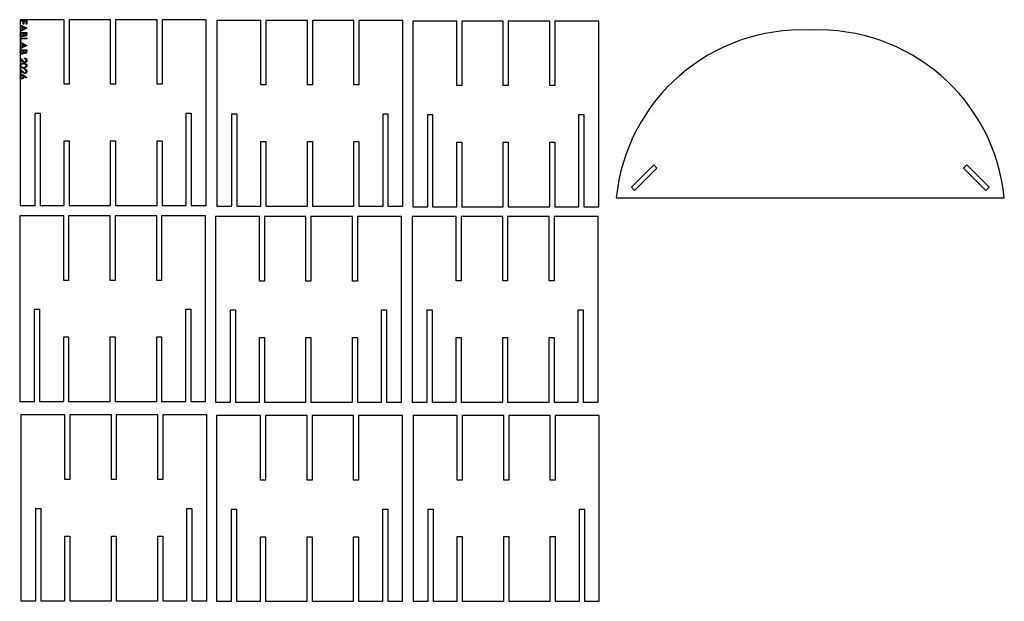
# Model space of a CAD drawing. Header units: millimetres. Extents: x 1 to 543, y 0 to 593.
# Tile 2 of 2: x 15 to 543, y 281 to 593. Entities that reach past the tile are written whole.
import ezdxf

# ---------------------------------------------------------------- set-up
doc = ezdxf.new("R2010")
doc.units = ezdxf.units.MM

msp = doc.modelspace()

# ---------------------------------------------------------------- linework, layer by layer
at = {"color": 7, "linetype": 'Continuous', "lineweight": 25}
for p, q in [((39.27, 592.91), (15.69, 592.91)), ((15.69, 592.91), (15.69, 592.46)), ((15.69, 592.46), (19.19, 592.46)), ((15.69, 592.46), (15.69, 592.1)), ((17.39, 592.1), (15.69, 592.1)), ((15.69, 592.1), (15.69, 590.17)), ((17.39, 590.58), (17.39, 592.1)), ((17.75, 592.1), (17.75, 590.58)), ((18.83, 592.1), (17.75, 592.1)), ((18.83, 590.58), (18.83, 592.1)), ((19.19, 592.46), (19.19, 590.58)), ((39.27, 558.26), (39.27, 592.91)), ((41.92, 592.91), (41.92, 558.26)), ((64.19, 592.91), (41.92, 592.91)), ((64.19, 558.26), (64.19, 592.91)), ((66.84, 592.91), (66.84, 558.26)), ((89.1, 592.91), (66.84, 592.91)), ((89.1, 558.26), (89.1, 592.91)), ((91.75, 592.91), (91.75, 558.26)), ((115.34, 592.91), (91.75, 592.91)), ((115.34, 493.26), (115.34, 592.91)), ((144.73, 592.54), (121.15, 592.54)), ((121.15, 592.54), (121.15, 492.89)), ((144.73, 557.89), (144.73, 592.54)), ((147.38, 592.54), (147.38, 557.89)), ((169.65, 592.54), (147.38, 592.54)), ((169.65, 557.89), (169.65, 592.54)), ((172.3, 592.54), (172.3, 557.89)), ((194.56, 592.54), (172.3, 592.54)), ((194.56, 557.89), (194.56, 592.54)), ((197.21, 592.54), (197.21, 557.89)), ((220.8, 592.54), (197.21, 592.54)), ((220.8, 492.89), (220.8, 592.54)), ((249.65, 592.2), (226.07, 592.2)), ((226.07, 592.2), (226.07, 492.55)), ((249.65, 557.55), (249.65, 592.2)), ((252.3, 592.2), (252.3, 557.55)), ((274.57, 592.2), (252.3, 592.2)), ((274.57, 557.55), (274.57, 592.2)), ((277.22, 592.2), (277.22, 557.55)), ((299.48, 592.2), (277.22, 592.2)), ((299.48, 557.55), (299.48, 592.2)), ((302.13, 592.2), (302.13, 557.55)), ((325.72, 592.2), (302.13, 592.2)), ((325.72, 492.55), (325.72, 592.2)), ((15.69, 590.17), (19.19, 588.38)), ((15.69, 590.17), (15.69, 589.77)), ((16.81, 589.2), (15.69, 589.77)), ((15.69, 589.77), (15.69, 586.98)), ((19.19, 588.33), (15.69, 586.58)), ((15.69, 586.98), (16.81, 587.54)), ((15.69, 586.98), (15.69, 586.58)), ((15.69, 586.58), (15.69, 586)), ((15.69, 586), (19.19, 586)), ((15.69, 586), (15.69, 584.97)), ((16.81, 587.54), (16.81, 589.2)), ((18.45, 588.36), (17.17, 589.02)), ((17.17, 589.02), (17.17, 587.72)), ((17.17, 587.72), (18.45, 588.36)), ((17.75, 590.58), (17.39, 590.58)), ((19.19, 590.58), (18.83, 590.58)), ((19.19, 588.38), (19.19, 588.33)), ((19.19, 586), (19.19, 585.26)), ((15.69, 584.97), (15.69, 582.99)), ((15.69, 582.99), (19.19, 582.99)), ((15.69, 582.99), (15.69, 581.15)), ((16.05, 581.15), (15.69, 581.15)), ((15.69, 581.15), (15.69, 580.84)), ((15.69, 580.84), (19.19, 579.04)), ((15.69, 580.84), (15.69, 580.44)), ((16.81, 579.87), (15.69, 580.44)), ((15.69, 580.44), (15.69, 577.64)), ((16.05, 585.64), (16.05, 585.16)), ((17.35, 585.64), (16.05, 585.64)), ((16.05, 582.63), (16.05, 581.15)), ((19.19, 582.63), (16.05, 582.63)), ((17.35, 585.42), (17.35, 585.64)), ((18.83, 585.64), (17.71, 585.64)), ((17.71, 585.64), (17.71, 585.42)), ((18.83, 585.2), (18.83, 585.64)), ((19.19, 582.99), (19.19, 582.63)), ((19.19, 579), (15.69, 577.25)), ((15.69, 577.64), (16.81, 578.21)), ((15.69, 577.64), (15.69, 577.25)), ((15.69, 577.25), (15.69, 576.67)), ((15.69, 576.67), (19.19, 576.67)), ((15.69, 576.67), (15.69, 575.64)), ((15.69, 575.64), (15.69, 572.45)), ((17.35, 576.31), (16.05, 576.31)), ((16.05, 576.31), (16.05, 575.83)), ((16.81, 578.21), (16.81, 579.87)), ((18.45, 579.02), (17.17, 579.68)), ((17.17, 579.68), (17.17, 578.38)), ((17.17, 578.38), (18.45, 579.02)), ((17.35, 576.09), (17.35, 576.31)), ((18.83, 576.31), (17.71, 576.31)), ((17.71, 576.31), (17.71, 576.09)), ((18.83, 575.86), (18.83, 576.31)), ((19.19, 579.04), (19.19, 579)), ((19.19, 576.67), (19.19, 575.93)), ((15.69, 572.45), (17.14, 571)), ((15.69, 572.45), (15.69, 569.89)), ((16.05, 569.89), (15.69, 569.89)), ((15.69, 569.89), (15.69, 568.73)), ((16.05, 571.6), (16.05, 569.89)), ((16.96, 570.68), (16.05, 571.6)), ((18.11, 571.95), (18.11, 572.31)), ((15.69, 568.73), (15.69, 567.81)), ((15.69, 567.81), (15.69, 566.61)), ((15.69, 566.61), (17.14, 565.17)), ((15.69, 566.61), (15.69, 564.06)), ((16.05, 565.77), (16.05, 564.06)), ((16.96, 564.85), (16.05, 565.77)), ((18.11, 566.12), (18.11, 566.48)), ((16.05, 564.06), (15.69, 564.06)), ((15.69, 564.06), (15.69, 562.84)), ((15.69, 562.84), (15.69, 561.89)), ((15.69, 561.89), (15.69, 493.26)), ((19.09, 561.66), (17.67, 562.67)), ((17.68, 563.09), (19.28, 561.95)), ((19.28, 561.95), (19.09, 561.66)), ((41.92, 558.26), (39.27, 558.26)), ((66.84, 558.26), (64.19, 558.26)), ((91.75, 558.26), (89.1, 558.26)), ((147.38, 557.89), (144.73, 557.89)), ((172.3, 557.89), (169.65, 557.89)), ((197.21, 557.89), (194.56, 557.89)), ((252.3, 557.55), (249.65, 557.55)), ((277.22, 557.55), (274.57, 557.55)), ((302.13, 557.55), (299.48, 557.55)), ((23.69, 542.73), (26.34, 542.73)), ((23.69, 493.26), (23.69, 542.73)), ((26.34, 542.73), (26.34, 493.26)), ((104.69, 542.73), (107.34, 542.73)), ((104.69, 493.26), (104.69, 542.73)), ((107.34, 542.73), (107.34, 493.26)), ((129.15, 542.36), (131.8, 542.36)), ((129.15, 492.89), (129.15, 542.36)), ((131.8, 542.36), (131.8, 492.89)), ((210.15, 542.36), (212.8, 542.36)), ((210.15, 492.89), (210.15, 542.36)), ((212.8, 542.36), (212.8, 492.89)), ((234.07, 542.03), (236.72, 542.03)), ((234.07, 492.55), (234.07, 542.03)), ((236.72, 542.03), (236.72, 492.55)), ((315.07, 542.03), (317.72, 542.03)), ((315.07, 492.55), (315.07, 542.03)), ((317.72, 542.03), (317.72, 492.55)), ((39.27, 527.91), (41.92, 527.91)), ((39.27, 493.26), (39.27, 527.91)), ((41.92, 527.91), (41.92, 493.26)), ((64.19, 527.91), (66.84, 527.91)), ((64.19, 493.26), (64.19, 527.91)), ((66.84, 527.91), (66.84, 493.26)), ((89.1, 527.91), (91.75, 527.91)), ((89.1, 493.26), (89.1, 527.91)), ((91.75, 527.91), (91.75, 493.26)), ((144.73, 527.54), (147.38, 527.54)), ((144.73, 492.89), (144.73, 527.54)), ((147.38, 527.54), (147.38, 492.89)), ((169.65, 527.54), (172.3, 527.54)), ((169.65, 492.89), (169.65, 527.54)), ((172.3, 527.54), (172.3, 492.89)), ((194.56, 527.54), (197.21, 527.54)), ((194.56, 492.89), (194.56, 527.54)), ((197.21, 527.54), (197.21, 492.89)), ((249.65, 527.2), (252.3, 527.2)), ((249.65, 492.55), (249.65, 527.2)), ((252.3, 527.2), (252.3, 492.55)), ((274.57, 527.2), (277.22, 527.2)), ((274.57, 492.55), (274.57, 527.2)), ((277.22, 527.2), (277.22, 492.55)), ((299.48, 527.2), (302.13, 527.2)), ((299.48, 492.55), (299.48, 527.2)), ((302.13, 527.2), (302.13, 492.55)), ((343.25, 503.1), (355.23, 515.07)), ((356.94, 513.35), (344.97, 501.38)), ((355.23, 515.07), (356.94, 513.35)), ((522.99, 515.07), (521.27, 513.35)), ((521.27, 513.35), (533.24, 501.38)), ((534.96, 503.1), (522.99, 515.07)), ((344.97, 501.38), (343.25, 503.1)), ((533.24, 501.38), (534.96, 503.1)), ((335.14, 497.36), (543.07, 497.36)), ((15.69, 493.26), (23.69, 493.26)), ((26.34, 493.26), (39.27, 493.26)), ((41.92, 493.26), (64.19, 493.26)), ((66.84, 493.26), (89.1, 493.26)), ((91.75, 493.26), (104.69, 493.26)), ((107.34, 493.26), (115.34, 493.26)), ((121.15, 492.89), (129.15, 492.89)), ((131.8, 492.89), (144.73, 492.89)), ((147.38, 492.89), (169.65, 492.89)), ((172.3, 492.89), (194.56, 492.89)), ((197.21, 492.89), (210.15, 492.89)), ((212.8, 492.89), (220.8, 492.89)), ((226.07, 492.55), (234.07, 492.55)), ((236.72, 492.55), (249.65, 492.55)), ((252.3, 492.55), (274.57, 492.55)), ((277.22, 492.55), (299.48, 492.55)), ((302.13, 492.55), (315.07, 492.55)), ((317.72, 492.55), (325.72, 492.55)), ((39.03, 487.76), (15.44, 487.76)), ((15.44, 487.76), (15.44, 388.11)), ((39.03, 453.11), (39.03, 487.76)), ((41.68, 487.76), (41.68, 453.11)), ((63.94, 487.76), (41.68, 487.76)), ((63.94, 453.11), (63.94, 487.76)), ((66.59, 487.76), (66.59, 453.11)), ((88.86, 487.76), (66.59, 487.76)), ((88.86, 453.11), (88.86, 487.76)), ((91.51, 487.76), (91.51, 453.11)), ((115.09, 487.76), (91.51, 487.76)), ((115.09, 388.11), (115.09, 487.76)), ((143.95, 487.42), (120.36, 487.42)), ((120.36, 487.42), (120.36, 387.77)), ((143.95, 452.77), (143.95, 487.42)), ((146.6, 487.42), (146.6, 452.77)), ((168.86, 487.42), (146.6, 487.42)), ((168.86, 452.77), (168.86, 487.42)), ((171.51, 487.42), (171.51, 452.77)), ((193.78, 487.42), (171.51, 487.42)), ((193.78, 452.77), (193.78, 487.42)), ((196.43, 487.42), (196.43, 452.77)), ((220.01, 487.42), (196.43, 487.42)), ((220.01, 387.77), (220.01, 487.42)), ((249.34, 487.44), (225.76, 487.44)), ((225.76, 487.44), (225.76, 387.79)), ((249.34, 452.79), (249.34, 487.44)), ((251.99, 487.44), (251.99, 452.79)), ((274.26, 487.44), (251.99, 487.44)), ((274.26, 452.79), (274.26, 487.44)), ((276.91, 487.44), (276.91, 452.79)), ((299.17, 487.44), (276.91, 487.44)), ((299.17, 452.79), (299.17, 487.44)), ((301.82, 487.44), (301.82, 452.79)), ((325.41, 487.44), (301.82, 487.44)), ((325.41, 387.79), (325.41, 487.44)), ((41.68, 453.11), (39.03, 453.11)), ((66.59, 453.11), (63.94, 453.11)), ((91.51, 453.11), (88.86, 453.11)), ((146.6, 452.77), (143.95, 452.77)), ((171.51, 452.77), (168.86, 452.77)), ((196.43, 452.77), (193.78, 452.77)), ((251.99, 452.79), (249.34, 452.79)), ((276.91, 452.79), (274.26, 452.79)), ((301.82, 452.79), (299.17, 452.79)), ((23.44, 437.58), (26.09, 437.58)), ((23.44, 388.11), (23.44, 437.58)), ((26.09, 437.58), (26.09, 388.11)), ((104.44, 437.58), (107.09, 437.58)), ((104.44, 388.11), (104.44, 437.58)), ((107.09, 437.58), (107.09, 388.11)), ((128.36, 437.24), (131.01, 437.24)), ((128.36, 387.77), (128.36, 437.24)), ((131.01, 437.24), (131.01, 387.77)), ((209.36, 437.24), (212.01, 437.24)), ((209.36, 387.77), (209.36, 437.24)), ((212.01, 437.24), (212.01, 387.77)), ((233.76, 437.26), (236.41, 437.26)), ((233.76, 387.79), (233.76, 437.26)), ((236.41, 437.26), (236.41, 387.79)), ((314.76, 437.26), (317.41, 437.26)), ((314.76, 387.79), (314.76, 437.26)), ((317.41, 437.26), (317.41, 387.79)), ((39.03, 422.76), (41.68, 422.76)), ((39.03, 388.11), (39.03, 422.76)), ((41.68, 422.76), (41.68, 388.11)), ((63.94, 422.76), (66.59, 422.76)), ((63.94, 388.11), (63.94, 422.76)), ((66.59, 422.76), (66.59, 388.11)), ((88.86, 422.76), (91.51, 422.76)), ((88.86, 388.11), (88.86, 422.76)), ((91.51, 422.76), (91.51, 388.11)), ((143.95, 422.42), (146.6, 422.42)), ((143.95, 387.77), (143.95, 422.42)), ((146.6, 422.42), (146.6, 387.77)), ((168.86, 422.42), (171.51, 422.42)), ((168.86, 387.77), (168.86, 422.42)), ((171.51, 422.42), (171.51, 387.77)), ((193.78, 422.42), (196.43, 422.42)), ((193.78, 387.77), (193.78, 422.42)), ((196.43, 422.42), (196.43, 387.77)), ((249.34, 422.44), (251.99, 422.44)), ((249.34, 387.79), (249.34, 422.44)), ((251.99, 422.44), (251.99, 387.79)), ((274.26, 422.44), (276.91, 422.44)), ((274.26, 387.79), (274.26, 422.44)), ((276.91, 422.44), (276.91, 387.79)), ((299.17, 422.44), (301.82, 422.44)), ((299.17, 387.79), (299.17, 422.44)), ((301.82, 422.44), (301.82, 387.79)), ((15.44, 388.11), (23.44, 388.11)), ((26.09, 388.11), (39.03, 388.11)), ((41.68, 388.11), (63.94, 388.11)), ((66.59, 388.11), (88.86, 388.11)), ((91.51, 388.11), (104.44, 388.11)), ((107.09, 388.11), (115.09, 388.11)), ((120.36, 387.77), (128.36, 387.77)), ((131.01, 387.77), (143.95, 387.77)), ((146.6, 387.77), (168.86, 387.77)), ((171.51, 387.77), (193.78, 387.77)), ((196.43, 387.77), (209.36, 387.77)), ((212.01, 387.77), (220.01, 387.77)), ((225.76, 387.79), (233.76, 387.79)), ((236.41, 387.79), (249.34, 387.79)), ((251.99, 387.79), (274.26, 387.79)), ((276.91, 387.79), (299.17, 387.79)), ((301.82, 387.79), (314.76, 387.79)), ((317.41, 387.79), (325.41, 387.79)), ((39.65, 380.98), (16.07, 380.98)), ((16.07, 380.98), (16.07, 281.33)), ((39.65, 346.33), (39.65, 380.98)), ((42.3, 380.98), (42.3, 346.33)), ((64.57, 380.98), (42.3, 380.98)), ((64.57, 346.33), (64.57, 380.98)), ((67.22, 380.98), (67.22, 346.33)), ((89.48, 380.98), (67.22, 380.98)), ((89.48, 346.33), (89.48, 380.98)), ((92.13, 380.98), (92.13, 346.33)), ((115.72, 380.98), (92.13, 380.98)), ((115.72, 281.33), (115.72, 380.98)), ((144.57, 380.65), (120.99, 380.65)), ((120.99, 380.65), (120.99, 281)), ((144.57, 346), (144.57, 380.65)), ((147.22, 380.65), (147.22, 346)), ((169.49, 380.65), (147.22, 380.65)), ((169.49, 346), (169.49, 380.65)), ((172.14, 380.65), (172.14, 346)), ((194.4, 380.65), (172.14, 380.65)), ((194.4, 346), (194.4, 380.65)), ((197.05, 380.65), (197.05, 346)), ((220.64, 380.65), (197.05, 380.65)), ((220.64, 281), (220.64, 380.65)), ((249.96, 380.67), (226.38, 380.67)), ((226.38, 380.67), (226.38, 281.02)), ((249.96, 346.02), (249.96, 380.67)), ((252.61, 380.67), (252.61, 346.02)), ((274.88, 380.67), (252.61, 380.67)), ((274.88, 346.02), (274.88, 380.67)), ((277.53, 380.67), (277.53, 346.02)), ((299.79, 380.67), (277.53, 380.67)), ((299.79, 346.02), (299.79, 380.67)), ((302.44, 380.67), (302.44, 346.02)), ((326.03, 380.67), (302.44, 380.67)), ((326.03, 281.02), (326.03, 380.67)), ((42.3, 346.33), (39.65, 346.33)), ((67.22, 346.33), (64.57, 346.33)), ((92.13, 346.33), (89.48, 346.33)), ((147.22, 346), (144.57, 346)), ((172.14, 346), (169.49, 346)), ((197.05, 346), (194.4, 346)), ((252.61, 346.02), (249.96, 346.02)), ((277.53, 346.02), (274.88, 346.02)), ((302.44, 346.02), (299.79, 346.02)), ((24.07, 330.81), (26.72, 330.81)), ((24.07, 281.33), (24.07, 330.81)), ((26.72, 330.81), (26.72, 281.33)), ((105.07, 330.81), (107.72, 330.81)), ((105.07, 281.33), (105.07, 330.81)), ((107.72, 330.81), (107.72, 281.33)), ((128.99, 330.47), (131.64, 330.47)), ((128.99, 281), (128.99, 330.47)), ((131.64, 330.47), (131.64, 281)), ((209.99, 330.47), (212.64, 330.47)), ((209.99, 281), (209.99, 330.47)), ((212.64, 330.47), (212.64, 281)), ((234.38, 330.49), (237.03, 330.49)), ((234.38, 281.02), (234.38, 330.49)), ((237.03, 330.49), (237.03, 281.02)), ((315.38, 330.49), (318.03, 330.49)), ((315.38, 281.02), (315.38, 330.49)), ((318.03, 330.49), (318.03, 281.02)), ((39.65, 315.98), (42.3, 315.98)), ((39.65, 281.33), (39.65, 315.98)), ((42.3, 315.98), (42.3, 281.33)), ((64.57, 315.98), (67.22, 315.98)), ((64.57, 281.33), (64.57, 315.98)), ((67.22, 315.98), (67.22, 281.33)), ((89.48, 315.98), (92.13, 315.98)), ((89.48, 281.33), (89.48, 315.98)), ((92.13, 315.98), (92.13, 281.33)), ((144.57, 315.65), (147.22, 315.65)), ((144.57, 281), (144.57, 315.65)), ((147.22, 315.65), (147.22, 281)), ((169.49, 315.65), (172.14, 315.65)), ((169.49, 281), (169.49, 315.65)), ((172.14, 315.65), (172.14, 281)), ((194.4, 315.65), (197.05, 315.65)), ((194.4, 281), (194.4, 315.65)), ((197.05, 315.65), (197.05, 281)), ((249.96, 315.67), (252.61, 315.67)), ((249.96, 281.02), (249.96, 315.67)), ((252.61, 315.67), (252.61, 281.02)), ((274.88, 315.67), (277.53, 315.67)), ((274.88, 281.02), (274.88, 315.67)), ((277.53, 315.67), (277.53, 281.02)), ((299.79, 315.67), (302.44, 315.67)), ((299.79, 281.02), (299.79, 315.67)), ((302.44, 315.67), (302.44, 281.02)), ((16.07, 281.33), (24.07, 281.33)), ((26.72, 281.33), (39.65, 281.33)), ((42.3, 281.33), (64.57, 281.33)), ((67.22, 281.33), (89.48, 281.33)), ((92.13, 281.33), (105.07, 281.33)), ((107.72, 281.33), (115.72, 281.33)), ((120.99, 281), (128.99, 281)), ((131.64, 281), (144.57, 281)), ((147.22, 281), (169.49, 281)), ((172.14, 281), (194.4, 281)), ((197.05, 281), (209.99, 281)), ((212.64, 281), (220.64, 281)), ((226.38, 281.02), (234.38, 281.02)), ((237.03, 281.02), (249.96, 281.02)), ((252.61, 281.02), (274.88, 281.02)), ((277.53, 281.02), (299.79, 281.02)), ((302.44, 281.02), (315.38, 281.02)), ((318.03, 281.02), (326.03, 281.02))]:
    msp.add_line(p, q, dxfattribs=at)
for centre, start, end in [((434.58, 487.46), 87.4042, 174.3159), ((443.63, 487.46), 5.6841, 92.5958)]:
    msp.add_arc(centre, 99.93, start, end, dxfattribs=at)
for points, knots in [([(16.68, 583.76), (16.65, 583.76), (16.58, 583.76), (16.48, 583.77), (16.39, 583.8), (16.3, 583.84), (16.21, 583.88), (16.13, 583.94), (16.05, 584.01), (15.98, 584.08), (15.91, 584.17), (15.85, 584.26), (15.8, 584.36), (15.76, 584.47), (15.73, 584.59), (15.71, 584.71), (15.69, 584.84), (15.69, 584.93), (15.69, 584.97)], [0, 0, 0, 0, 0.0583686, 0.1149604, 0.1704725, 0.2256432, 0.2813847, 0.3383135, 0.3969167, 0.4579183, 0.5202247, 0.5830409, 0.6462608, 0.7116004, 0.7791255, 0.8493809, 0.9228928, 1, 1, 1, 1]), ([(16.05, 585.16), (16.05, 585.13), (16.05, 585.07), (16.05, 584.97), (16.06, 584.88), (16.07, 584.8), (16.07, 584.73), (16.09, 584.66), (16.1, 584.6), (16.12, 584.53), (16.16, 584.45), (16.21, 584.37), (16.27, 584.3), (16.35, 584.23), (16.42, 584.18), (16.51, 584.14), (16.59, 584.12), (16.65, 584.12), (16.68, 584.11)], [0, 0, 0, 0, 0.073743, 0.142423, 0.206118, 0.264916, 0.318783, 0.367952, 0.412476, 0.45252, 0.52651, 0.59777, 0.667437, 0.737667, 0.806355, 0.871671, 0.935683, 1, 1, 1, 1]), ([(16.68, 584.11), (16.7, 584.11), (16.74, 584.12), (16.79, 584.12), (16.84, 584.14), (16.89, 584.16), (16.94, 584.18), (16.99, 584.21), (17.03, 584.24), (17.09, 584.3), (17.16, 584.37), (17.22, 584.48), (17.27, 584.61), (17.3, 584.7), (17.31, 584.74)], [0, 0, 0, 0, 0.05756, 0.11416, 0.169754, 0.225458, 0.280459, 0.337618, 0.396271, 0.456528, 0.581472, 0.712008, 0.850658, 1, 1, 1, 1]), ([(17.58, 584.52), (17.56, 584.48), (17.53, 584.39), (17.48, 584.27), (17.43, 584.17), (17.36, 584.08), (17.3, 584.01), (17.23, 583.94), (17.15, 583.89), (17.06, 583.84), (16.97, 583.8), (16.88, 583.77), (16.78, 583.76), (16.72, 583.76), (16.68, 583.76)], [0, 0, 0, 0, 0.11222, 0.213865, 0.305587, 0.387824, 0.46469, 0.53996, 0.615472, 0.691463, 0.76779, 0.843469, 0.921092, 1, 1, 1, 1]), ([(17.31, 584.74), (17.31, 584.76), (17.32, 584.8), (17.33, 584.86), (17.33, 584.93), (17.34, 585.01), (17.34, 585.1), (17.35, 585.2), (17.35, 585.31), (17.35, 585.39), (17.35, 585.42)], [0, 0, 0, 0, 0.0794124, 0.1716973, 0.2770161, 0.3954768, 0.5272075, 0.6711316, 0.8294136, 1, 1, 1, 1]), ([(18.32, 584.07), (18.28, 584.07), (18.21, 584.07), (18.1, 584.1), (17.99, 584.13), (17.89, 584.18), (17.8, 584.25), (17.71, 584.33), (17.64, 584.42), (17.6, 584.49), (17.58, 584.52)], [0, 0, 0, 0, 0.1263263, 0.248624, 0.3697004, 0.4913709, 0.6137045, 0.7380669, 0.8657726, 1, 1, 1, 1]), ([(17.71, 585.42), (17.71, 585.39), (17.71, 585.33), (17.71, 585.24), (17.72, 585.15), (17.72, 585.08), (17.73, 585.01), (17.75, 584.94), (17.76, 584.89), (17.78, 584.82), (17.81, 584.75), (17.86, 584.67), (17.92, 584.6), (17.99, 584.54), (18.06, 584.49), (18.14, 584.45), (18.23, 584.43), (18.29, 584.43), (18.32, 584.43)], [0, 0, 0, 0, 0.073704, 0.142092, 0.205252, 0.264238, 0.318161, 0.367074, 0.411504, 0.451868, 0.525776, 0.596309, 0.665299, 0.734175, 0.801878, 0.868143, 0.933033, 1, 1, 1, 1]), ([(19.19, 585.26), (19.19, 585.23), (19.19, 585.16), (19.18, 585.06), (19.18, 584.96), (19.16, 584.87), (19.15, 584.79), (19.13, 584.72), (19.11, 584.65), (19.08, 584.56), (19.04, 584.47), (18.96, 584.37), (18.88, 584.28), (18.78, 584.21), (18.68, 584.15), (18.56, 584.1), (18.44, 584.07), (18.36, 584.07), (18.32, 584.07)], [0, 0, 0, 0, 0.064155, 0.125021, 0.181811, 0.235065, 0.284832, 0.331219, 0.374069, 0.414407, 0.489973, 0.562551, 0.635506, 0.708721, 0.781945, 0.853499, 0.926036, 1, 1, 1, 1]), ([(18.32, 584.43), (18.33, 584.43), (18.37, 584.43), (18.43, 584.44), (18.48, 584.45), (18.53, 584.47), (18.58, 584.5), (18.62, 584.53), (18.66, 584.57), (18.69, 584.61), (18.73, 584.66), (18.75, 584.72), (18.78, 584.78), (18.8, 584.85), (18.81, 584.93), (18.82, 585.01), (18.83, 585.1), (18.83, 585.16), (18.83, 585.2)], [0, 0, 0, 0, 0.055671, 0.109204, 0.160738, 0.2115, 0.26128, 0.311526, 0.363645, 0.416913, 0.47303, 0.532952, 0.597173, 0.666745, 0.741113, 0.820891, 0.907525, 1, 1, 1, 1]), ([(16.68, 574.42), (16.65, 574.42), (16.58, 574.42), (16.48, 574.44), (16.39, 574.47), (16.3, 574.5), (16.21, 574.55), (16.13, 574.61), (16.05, 574.67), (15.98, 574.75), (15.91, 574.84), (15.85, 574.93), (15.8, 575.03), (15.76, 575.14), (15.73, 575.25), (15.71, 575.38), (15.69, 575.5), (15.69, 575.59), (15.69, 575.64)], [0, 0, 0, 0, 0.058369, 0.11496, 0.170473, 0.225643, 0.281385, 0.338314, 0.396917, 0.457918, 0.520225, 0.583041, 0.646261, 0.7116, 0.779126, 0.849381, 0.922893, 1, 1, 1, 1]), ([(16.05, 575.83), (16.05, 575.8), (16.05, 575.73), (16.05, 575.64), (16.06, 575.55), (16.07, 575.47), (16.07, 575.39), (16.09, 575.33), (16.1, 575.27), (16.12, 575.2), (16.16, 575.12), (16.21, 575.04), (16.27, 574.96), (16.35, 574.9), (16.42, 574.85), (16.51, 574.81), (16.59, 574.79), (16.65, 574.78), (16.68, 574.78)], [0, 0, 0, 0, 0.073743, 0.142423, 0.206118, 0.264916, 0.318783, 0.367952, 0.412476, 0.45252, 0.52651, 0.59777, 0.667437, 0.737667, 0.806355, 0.871671, 0.935683, 1, 1, 1, 1]), ([(16.68, 574.78), (16.7, 574.78), (16.74, 574.78), (16.79, 574.79), (16.84, 574.8), (16.89, 574.82), (16.94, 574.85), (16.99, 574.87), (17.03, 574.91), (17.09, 574.96), (17.16, 575.04), (17.22, 575.15), (17.27, 575.27), (17.3, 575.36), (17.31, 575.41)], [0, 0, 0, 0, 0.05756, 0.11416, 0.169754, 0.225458, 0.280459, 0.337618, 0.396271, 0.456528, 0.581472, 0.712008, 0.850658, 1, 1, 1, 1]), ([(17.58, 575.19), (17.56, 575.14), (17.53, 575.06), (17.48, 574.94), (17.43, 574.84), (17.36, 574.75), (17.3, 574.67), (17.23, 574.61), (17.15, 574.55), (17.06, 574.51), (16.97, 574.47), (16.88, 574.44), (16.78, 574.43), (16.72, 574.42), (16.68, 574.42)], [0, 0, 0, 0, 0.11222, 0.213865, 0.305587, 0.387824, 0.46469, 0.53996, 0.615472, 0.691463, 0.76779, 0.843469, 0.921092, 1, 1, 1, 1]), ([(17.31, 575.41), (17.31, 575.43), (17.32, 575.47), (17.33, 575.53), (17.33, 575.6), (17.34, 575.68), (17.34, 575.77), (17.35, 575.87), (17.35, 575.98), (17.35, 576.05), (17.35, 576.09)], [0, 0, 0, 0, 0.0794124, 0.1716973, 0.2770161, 0.3954768, 0.5272075, 0.6711316, 0.8294136, 1, 1, 1, 1]), ([(18.32, 574.74), (18.28, 574.74), (18.21, 574.74), (18.1, 574.76), (17.99, 574.8), (17.89, 574.85), (17.8, 574.91), (17.71, 574.99), (17.64, 575.08), (17.6, 575.15), (17.58, 575.19)], [0, 0, 0, 0, 0.126326, 0.248624, 0.3697, 0.491371, 0.613704, 0.738067, 0.865773, 1, 1, 1, 1]), ([(17.71, 576.09), (17.71, 576.06), (17.71, 575.99), (17.71, 575.9), (17.72, 575.82), (17.72, 575.74), (17.73, 575.67), (17.75, 575.61), (17.76, 575.55), (17.78, 575.49), (17.81, 575.41), (17.86, 575.33), (17.92, 575.26), (17.99, 575.2), (18.06, 575.15), (18.14, 575.12), (18.23, 575.1), (18.29, 575.1), (18.32, 575.1)], [0, 0, 0, 0, 0.073704, 0.142092, 0.205252, 0.264238, 0.318161, 0.367074, 0.411504, 0.451868, 0.525776, 0.596309, 0.665299, 0.734175, 0.801878, 0.868143, 0.933033, 1, 1, 1, 1]), ([(19.19, 575.93), (19.19, 575.9), (19.19, 575.83), (19.18, 575.72), (19.18, 575.63), (19.16, 575.54), (19.15, 575.46), (19.13, 575.38), (19.11, 575.31), (19.08, 575.23), (19.04, 575.14), (18.96, 575.04), (18.88, 574.95), (18.78, 574.87), (18.68, 574.81), (18.56, 574.77), (18.44, 574.74), (18.36, 574.74), (18.32, 574.74)], [0, 0, 0, 0, 0.064155, 0.125021, 0.181811, 0.235065, 0.284832, 0.331219, 0.374069, 0.414407, 0.489973, 0.562551, 0.635506, 0.708721, 0.781945, 0.853499, 0.926036, 1, 1, 1, 1]), ([(18.32, 575.1), (18.33, 575.1), (18.37, 575.1), (18.43, 575.1), (18.48, 575.12), (18.53, 575.14), (18.58, 575.17), (18.62, 575.2), (18.66, 575.24), (18.69, 575.28), (18.73, 575.33), (18.75, 575.38), (18.78, 575.45), (18.8, 575.52), (18.81, 575.6), (18.82, 575.68), (18.83, 575.77), (18.83, 575.83), (18.83, 575.86)], [0, 0, 0, 0, 0.055671, 0.109204, 0.160738, 0.2115, 0.26128, 0.311526, 0.363645, 0.416913, 0.47303, 0.532952, 0.597173, 0.666745, 0.741113, 0.820891, 0.907525, 1, 1, 1, 1]), ([(18.23, 569.93), (18.18, 569.94), (18.08, 569.94), (17.94, 569.97), (17.8, 570.02), (17.69, 570.07), (17.6, 570.13), (17.53, 570.18), (17.45, 570.24), (17.36, 570.32), (17.27, 570.39), (17.17, 570.48), (17.07, 570.58), (17, 570.65), (16.96, 570.68)], [0, 0, 0, 0, 0.097115, 0.193132, 0.289317, 0.387389, 0.440515, 0.50007, 0.566557, 0.639693, 0.719551, 0.805877, 0.899674, 1, 1, 1, 1]), ([(17.14, 571), (17.17, 570.96), (17.24, 570.9), (17.33, 570.8), (17.42, 570.72), (17.51, 570.64), (17.58, 570.57), (17.65, 570.51), (17.71, 570.47), (17.79, 570.42), (17.88, 570.37), (17.98, 570.32), (18.1, 570.3), (18.17, 570.3), (18.21, 570.29)], [0, 0, 0, 0, 0.111907, 0.215175, 0.309082, 0.394391, 0.471527, 0.539387, 0.598868, 0.649687, 0.740728, 0.828309, 0.913732, 1, 1, 1, 1]), ([(18.11, 572.31), (18.15, 572.31), (18.24, 572.31), (18.36, 572.29), (18.47, 572.26), (18.58, 572.22), (18.68, 572.16), (18.78, 572.1), (18.87, 572.03), (18.95, 571.95), (19.03, 571.86), (19.1, 571.76), (19.15, 571.66), (19.2, 571.55), (19.23, 571.44), (19.26, 571.33), (19.28, 571.2), (19.28, 571.12), (19.28, 571.08)], [0, 0, 0, 0, 0.0661478, 0.1300039, 0.1917669, 0.2527577, 0.3129255, 0.3733882, 0.4345702, 0.4972111, 0.5600446, 0.6215301, 0.682584, 0.7436615, 0.8051961, 0.8682305, 0.9328658, 1, 1, 1, 1]), ([(18.92, 571.1), (18.92, 571.13), (18.92, 571.18), (18.91, 571.27), (18.89, 571.35), (18.87, 571.42), (18.84, 571.49), (18.8, 571.56), (18.76, 571.63), (18.71, 571.69), (18.65, 571.74), (18.59, 571.79), (18.52, 571.83), (18.45, 571.87), (18.38, 571.9), (18.29, 571.93), (18.2, 571.94), (18.14, 571.95), (18.11, 571.95)], [0, 0, 0, 0, 0.066413, 0.130005, 0.191826, 0.252261, 0.311293, 0.370192, 0.429563, 0.489245, 0.549034, 0.609129, 0.669547, 0.731062, 0.794267, 0.859985, 0.928311, 1, 1, 1, 1]), ([(18.21, 570.29), (18.23, 570.29), (18.28, 570.3), (18.35, 570.31), (18.42, 570.33), (18.48, 570.35), (18.54, 570.38), (18.6, 570.42), (18.66, 570.47), (18.71, 570.53), (18.76, 570.59), (18.8, 570.65), (18.84, 570.72), (18.87, 570.79), (18.89, 570.86), (18.91, 570.93), (18.92, 571.01), (18.92, 571.07), (18.92, 571.1)], [0, 0, 0, 0, 0.060146, 0.118629, 0.17607, 0.233707, 0.292465, 0.351766, 0.413225, 0.477777, 0.54263, 0.606665, 0.670169, 0.733506, 0.797768, 0.863378, 0.93044, 1, 1, 1, 1]), ([(19.28, 571.08), (19.28, 571.04), (19.28, 570.96), (19.26, 570.84), (19.24, 570.72), (19.2, 570.62), (19.16, 570.51), (19.1, 570.42), (19.04, 570.33), (18.97, 570.25), (18.89, 570.18), (18.8, 570.11), (18.72, 570.06), (18.63, 570.01), (18.53, 569.98), (18.43, 569.95), (18.33, 569.94), (18.26, 569.94), (18.23, 569.93)], [0, 0, 0, 0, 0.072114, 0.141054, 0.207753, 0.271895, 0.335524, 0.398088, 0.460771, 0.524411, 0.587428, 0.647752, 0.707055, 0.765171, 0.823071, 0.880705, 0.939615, 1, 1, 1, 1]), ([(15.69, 568.73), (15.7, 568.74), (15.71, 568.78), (15.75, 568.85), (15.79, 568.92), (15.84, 568.99), (15.9, 569.06), (15.96, 569.12), (16.03, 569.18), (16.11, 569.23), (16.19, 569.28), (16.27, 569.33), (16.37, 569.37), (16.47, 569.41), (16.58, 569.44), (16.7, 569.47), (16.83, 569.49), (16.97, 569.51), (17.12, 569.52), (17.27, 569.53), (17.38, 569.53), (17.44, 569.53)], [0.1864908, 0.1864908, 0.1864908, 0.1864908, 0.2045389, 0.2384531, 0.2724954, 0.3070104, 0.3416019, 0.3768873, 0.4129019, 0.4494255, 0.4872493, 0.5264087, 0.5668299, 0.6094421, 0.6551285, 0.7040855, 0.7561497, 0.8115443, 0.8708568, 0.9336426, 1, 1, 1, 1]), ([(17.44, 566.97), (17.38, 566.97), (17.28, 566.97), (17.13, 566.98), (16.98, 567), (16.85, 567.01), (16.72, 567.04), (16.6, 567.07), (16.49, 567.1), (16.39, 567.14), (16.29, 567.18), (16.2, 567.23), (16.12, 567.29), (16.04, 567.34), (15.97, 567.4), (15.91, 567.47), (15.85, 567.54), (15.8, 567.61), (15.75, 567.68), (15.71, 567.75), (15.7, 567.8), (15.69, 567.81)], [0, 0, 0, 0, 0.0633317, 0.1234125, 0.1806165, 0.234466, 0.2853906, 0.3335432, 0.3792854, 0.4222664, 0.4634607, 0.5031838, 0.5418455, 0.579619, 0.6162997, 0.6522765, 0.6879673, 0.7231989, 0.7581975, 0.7925834, 0.8139198, 0.8139198, 0.8139198, 0.8139198]), ([(17.44, 569.17), (17.39, 569.17), (17.3, 569.17), (17.17, 569.17), (17.05, 569.16), (16.93, 569.15), (16.83, 569.13), (16.73, 569.11), (16.64, 569.09), (16.56, 569.06), (16.49, 569.03), (16.42, 569), (16.36, 568.96), (16.3, 568.92), (16.25, 568.88), (16.2, 568.83), (16.15, 568.78), (16.1, 568.71), (16.04, 568.62), (15.99, 568.5), (15.96, 568.38), (15.96, 568.3), (15.96, 568.26)], [0, 0, 0, 0, 0.071758, 0.13925, 0.202561, 0.260998, 0.315439, 0.365956, 0.412245, 0.454675, 0.49458, 0.533085, 0.570374, 0.606294, 0.64176, 0.676781, 0.711073, 0.745371, 0.812003, 0.875695, 0.937733, 1, 1, 1, 1]), ([(15.96, 568.26), (15.96, 568.22), (15.96, 568.14), (15.99, 568.02), (16.04, 567.9), (16.09, 567.81), (16.15, 567.75), (16.19, 567.7), (16.24, 567.65), (16.3, 567.61), (16.35, 567.57), (16.42, 567.53), (16.49, 567.5), (16.53, 567.48), (16.56, 567.47)], [0, 0, 0, 0, 0.115443, 0.229858, 0.346207, 0.46671, 0.52851, 0.590819, 0.654507, 0.719501, 0.785746, 0.854764, 0.925792, 1, 1, 1, 1]), ([(16.56, 567.47), (16.59, 567.46), (16.65, 567.44), (16.75, 567.41), (16.86, 567.39), (16.96, 567.37), (17.08, 567.35), (17.19, 567.34), (17.31, 567.33), (17.4, 567.33), (17.44, 567.33)], [0, 0, 0, 0, 0.111153, 0.225122, 0.343223, 0.464972, 0.59139, 0.722707, 0.859086, 1, 1, 1, 1]), ([(18.23, 564.1), (18.18, 564.1), (18.08, 564.11), (17.94, 564.14), (17.8, 564.18), (17.69, 564.24), (17.6, 564.3), (17.53, 564.35), (17.45, 564.41), (17.36, 564.48), (17.27, 564.56), (17.17, 564.65), (17.07, 564.75), (17, 564.81), (16.96, 564.85)], [0, 0, 0, 0, 0.097115, 0.193132, 0.289317, 0.387389, 0.440515, 0.50007, 0.566557, 0.639693, 0.719551, 0.805877, 0.899674, 1, 1, 1, 1]), ([(17.14, 565.17), (17.17, 565.13), (17.24, 565.06), (17.33, 564.97), (17.42, 564.88), (17.51, 564.81), (17.58, 564.74), (17.65, 564.68), (17.71, 564.63), (17.79, 564.58), (17.88, 564.53), (17.98, 564.49), (18.1, 564.47), (18.17, 564.46), (18.21, 564.46)], [0, 0, 0, 0, 0.111907, 0.215175, 0.309082, 0.394391, 0.471527, 0.539387, 0.598868, 0.649687, 0.740728, 0.828309, 0.913732, 1, 1, 1, 1]), ([(17.44, 569.53), (17.49, 569.53), (17.6, 569.53), (17.76, 569.52), (17.91, 569.51), (18.05, 569.49), (18.18, 569.47), (18.3, 569.44), (18.41, 569.41), (18.51, 569.37), (18.6, 569.33), (18.69, 569.29), (18.77, 569.23), (18.84, 569.18), (18.91, 569.12), (18.98, 569.06), (19.03, 568.99), (19.08, 568.92), (19.13, 568.85), (19.17, 568.77), (19.2, 568.69), (19.23, 568.61), (19.25, 568.53), (19.27, 568.45), (19.28, 568.36), (19.28, 568.3), (19.28, 568.27)], [0, 0, 0, 0, 0.066831, 0.129816, 0.189331, 0.244896, 0.296895, 0.345456, 0.390739, 0.432939, 0.473056, 0.51179, 0.549331, 0.586034, 0.62179, 0.657031, 0.691791, 0.726651, 0.761034, 0.795034, 0.828705, 0.862251, 0.89622, 0.930188, 0.964901, 1, 1, 1, 1]), ([(18.92, 568.26), (18.92, 568.3), (18.91, 568.38), (18.88, 568.5), (18.84, 568.62), (18.78, 568.71), (18.73, 568.78), (18.68, 568.83), (18.63, 568.88), (18.58, 568.92), (18.52, 568.96), (18.46, 569), (18.39, 569.03), (18.32, 569.06), (18.24, 569.09), (18.15, 569.11), (18.05, 569.13), (17.95, 569.14), (17.83, 569.16), (17.71, 569.17), (17.58, 569.17), (17.49, 569.17), (17.44, 569.17)], [0, 0, 0, 0, 0.062632, 0.124595, 0.188103, 0.254251, 0.288051, 0.322347, 0.357128, 0.392598, 0.428725, 0.466019, 0.50437, 0.544417, 0.586852, 0.633239, 0.68341, 0.738213, 0.797052, 0.860015, 0.927874, 1, 1, 1, 1]), ([(19.28, 568.27), (19.28, 568.24), (19.28, 568.18), (19.27, 568.09), (19.25, 568.01), (19.23, 567.93), (19.2, 567.84), (19.17, 567.76), (19.13, 567.69), (19.08, 567.61), (19.03, 567.54), (18.97, 567.47), (18.91, 567.41), (18.84, 567.35), (18.76, 567.29), (18.68, 567.24), (18.59, 567.19), (18.49, 567.14), (18.39, 567.1), (18.28, 567.07), (18.16, 567.04), (18.03, 567.01), (17.89, 567), (17.75, 566.98), (17.6, 566.97), (17.49, 566.97), (17.44, 566.97)], [0, 0, 0, 0, 0.035381, 0.070376, 0.104625, 0.1386, 0.17241, 0.206329, 0.240558, 0.27529, 0.31033, 0.34578, 0.381531, 0.41797, 0.455711, 0.494339, 0.534403, 0.575929, 0.619231, 0.665016, 0.713395, 0.764598, 0.818713, 0.876142, 0.936447, 1, 1, 1, 1]), ([(17.44, 567.33), (17.48, 567.33), (17.56, 567.33), (17.68, 567.34), (17.8, 567.35), (17.91, 567.36), (18.01, 567.38), (18.11, 567.4), (18.2, 567.43), (18.28, 567.46), (18.36, 567.49), (18.44, 567.52), (18.51, 567.56), (18.57, 567.6), (18.63, 567.65), (18.68, 567.69), (18.73, 567.74), (18.78, 567.82), (18.84, 567.91), (18.88, 568.02), (18.91, 568.14), (18.92, 568.22), (18.92, 568.26)], [0, 0, 0, 0, 0.064596, 0.126379, 0.185081, 0.241114, 0.294618, 0.345368, 0.39377, 0.439951, 0.484061, 0.525946, 0.566269, 0.604883, 0.641987, 0.677806, 0.712853, 0.747157, 0.813308, 0.87682, 0.938437, 1, 1, 1, 1]), ([(18.11, 566.48), (18.15, 566.48), (18.24, 566.47), (18.36, 566.45), (18.47, 566.42), (18.58, 566.38), (18.68, 566.33), (18.78, 566.27), (18.87, 566.2), (18.95, 566.11), (19.03, 566.02), (19.1, 565.93), (19.15, 565.83), (19.2, 565.72), (19.23, 565.61), (19.26, 565.49), (19.28, 565.37), (19.28, 565.29), (19.28, 565.24)], [0, 0, 0, 0, 0.0661478, 0.1300039, 0.1917669, 0.2527577, 0.3129255, 0.3733882, 0.4345702, 0.4972111, 0.5600446, 0.6215301, 0.682584, 0.7436615, 0.8051961, 0.8682305, 0.9328658, 1, 1, 1, 1]), ([(18.92, 565.26), (18.92, 565.29), (18.92, 565.35), (18.91, 565.43), (18.89, 565.51), (18.87, 565.59), (18.84, 565.66), (18.8, 565.73), (18.76, 565.79), (18.71, 565.85), (18.65, 565.91), (18.59, 565.96), (18.52, 566), (18.45, 566.04), (18.38, 566.07), (18.29, 566.09), (18.2, 566.11), (18.14, 566.12), (18.11, 566.12)], [0, 0, 0, 0, 0.066413, 0.130005, 0.191826, 0.252261, 0.311293, 0.370192, 0.429563, 0.489245, 0.549034, 0.609129, 0.669547, 0.731062, 0.794267, 0.859985, 0.928311, 1, 1, 1, 1]), ([(18.21, 564.46), (18.23, 564.46), (18.28, 564.46), (18.35, 564.47), (18.42, 564.49), (18.48, 564.52), (18.54, 564.55), (18.6, 564.59), (18.66, 564.64), (18.71, 564.69), (18.76, 564.75), (18.8, 564.81), (18.84, 564.88), (18.87, 564.95), (18.89, 565.02), (18.91, 565.1), (18.92, 565.18), (18.92, 565.24), (18.92, 565.26)], [0, 0, 0, 0, 0.060146, 0.118629, 0.17607, 0.233707, 0.292465, 0.351766, 0.413225, 0.477777, 0.54263, 0.606665, 0.670169, 0.733506, 0.797768, 0.863378, 0.93044, 1, 1, 1, 1]), ([(19.28, 565.24), (19.28, 565.2), (19.28, 565.12), (19.26, 565), (19.24, 564.89), (19.2, 564.78), (19.16, 564.68), (19.1, 564.59), (19.04, 564.5), (18.97, 564.42), (18.89, 564.34), (18.8, 564.28), (18.72, 564.22), (18.63, 564.18), (18.53, 564.14), (18.43, 564.12), (18.33, 564.1), (18.26, 564.1), (18.23, 564.1)], [0, 0, 0, 0, 0.072114, 0.141054, 0.207753, 0.271895, 0.335524, 0.398088, 0.460771, 0.524411, 0.587428, 0.647752, 0.707055, 0.765171, 0.823071, 0.880705, 0.939615, 1, 1, 1, 1]), ([(15.69, 562.84), (15.7, 562.88), (15.74, 562.96), (15.81, 563.07), (15.9, 563.19), (16.01, 563.29), (16.13, 563.37), (16.25, 563.43), (16.39, 563.48), (16.52, 563.51), (16.62, 563.52), (16.66, 563.52)], [0.2773285, 0.2773285, 0.2773285, 0.2773285, 0.3437376, 0.4283302, 0.5109514, 0.5928663, 0.6757257, 0.7586133, 0.8389808, 0.9190026, 1, 1, 1, 1]), ([(16.67, 561.18), (16.62, 561.19), (16.53, 561.19), (16.38, 561.22), (16.25, 561.27), (16.13, 561.33), (16.01, 561.42), (15.91, 561.52), (15.82, 561.64), (15.74, 561.76), (15.7, 561.85), (15.69, 561.89)], [0, 0, 0, 0, 0.0824776, 0.1624006, 0.2411185, 0.3207266, 0.4007416, 0.4812097, 0.563677, 0.6496412, 0.7225312, 0.7225312, 0.7225312, 0.7225312]), ([(16.65, 563.16), (16.63, 563.16), (16.58, 563.16), (16.51, 563.15), (16.45, 563.13), (16.38, 563.1), (16.32, 563.07), (16.27, 563.03), (16.21, 562.98), (16.16, 562.92), (16.11, 562.86), (16.07, 562.8), (16.04, 562.73), (16.01, 562.66), (15.99, 562.59), (15.97, 562.51), (15.96, 562.43), (15.96, 562.38), (15.96, 562.35)], [0, 0, 0, 0, 0.0599523, 0.1176521, 0.1756345, 0.2325523, 0.2909424, 0.3500058, 0.4121913, 0.4763656, 0.5413644, 0.6056619, 0.6693083, 0.7331614, 0.7976717, 0.8631367, 0.9305719, 1, 1, 1, 1]), ([(15.96, 562.35), (15.96, 562.32), (15.96, 562.27), (15.97, 562.19), (15.99, 562.11), (16.01, 562.04), (16.04, 561.97), (16.07, 561.9), (16.11, 561.84), (16.16, 561.78), (16.21, 561.72), (16.27, 561.68), (16.32, 561.64), (16.38, 561.6), (16.45, 561.58), (16.51, 561.56), (16.58, 561.55), (16.63, 561.54), (16.65, 561.54)], [0, 0, 0, 0, 0.069418, 0.136844, 0.2023, 0.266801, 0.330645, 0.394282, 0.458571, 0.524026, 0.588191, 0.64998, 0.709035, 0.767417, 0.824551, 0.882365, 0.940056, 1, 1, 1, 1]), ([(17.35, 562.36), (17.35, 562.39), (17.35, 562.44), (17.34, 562.52), (17.32, 562.6), (17.3, 562.67), (17.27, 562.74), (17.24, 562.81), (17.19, 562.87), (17.15, 562.93), (17.1, 562.98), (17.04, 563.03), (16.98, 563.07), (16.92, 563.1), (16.86, 563.13), (16.79, 563.15), (16.72, 563.16), (16.68, 563.16), (16.65, 563.16)], [0, 0, 0, 0, 0.070846, 0.138504, 0.204766, 0.269317, 0.332505, 0.395836, 0.45935, 0.523635, 0.58673, 0.648345, 0.707409, 0.765421, 0.82286, 0.880873, 0.939256, 1, 1, 1, 1]), ([(16.65, 561.54), (16.68, 561.54), (16.72, 561.55), (16.79, 561.56), (16.86, 561.58), (16.92, 561.6), (16.98, 561.64), (17.04, 561.68), (17.1, 561.73), (17.15, 561.78), (17.19, 561.84), (17.24, 561.91), (17.27, 561.98), (17.3, 562.05), (17.32, 562.12), (17.34, 562.2), (17.35, 562.28), (17.35, 562.33), (17.35, 562.36)], [0, 0, 0, 0, 0.059939, 0.117641, 0.175044, 0.232384, 0.290191, 0.349142, 0.411093, 0.475056, 0.54033, 0.604478, 0.668008, 0.732531, 0.796789, 0.862749, 0.930093, 1, 1, 1, 1]), ([(16.66, 563.52), (16.7, 563.52), (16.77, 563.51), (16.89, 563.5), (17, 563.47), (17.1, 563.43), (17.18, 563.4), (17.24, 563.37), (17.31, 563.33), (17.38, 563.29), (17.45, 563.25), (17.52, 563.2), (17.6, 563.15), (17.65, 563.11), (17.68, 563.09)], [0, 0, 0, 0, 0.096406, 0.197029, 0.301654, 0.411792, 0.470321, 0.533243, 0.599514, 0.670621, 0.746638, 0.826574, 0.911191, 1, 1, 1, 1]), ([(17.71, 562.28), (17.71, 562.24), (17.71, 562.17), (17.69, 562.06), (17.67, 561.96), (17.63, 561.86), (17.59, 561.76), (17.54, 561.67), (17.48, 561.58), (17.41, 561.5), (17.33, 561.43), (17.25, 561.36), (17.17, 561.31), (17.08, 561.26), (16.98, 561.23), (16.88, 561.2), (16.78, 561.19), (16.71, 561.19), (16.67, 561.18)], [0, 0, 0, 0, 0.066794, 0.131562, 0.194803, 0.25679, 0.318786, 0.380604, 0.443439, 0.50763, 0.571631, 0.63338, 0.693772, 0.753457, 0.813499, 0.874191, 0.936122, 1, 1, 1, 1]), ([(17.67, 562.67), (17.68, 562.63), (17.69, 562.57), (17.7, 562.47), (17.71, 562.37), (17.71, 562.31), (17.71, 562.28)], [0, 0, 0, 0, 0.26237, 0.51583, 0.762705, 1, 1, 1, 1])]:
    msp.add_open_spline(points, degree=3, knots=knots, dxfattribs=at)

doc.saveas('drawing.dxf')
